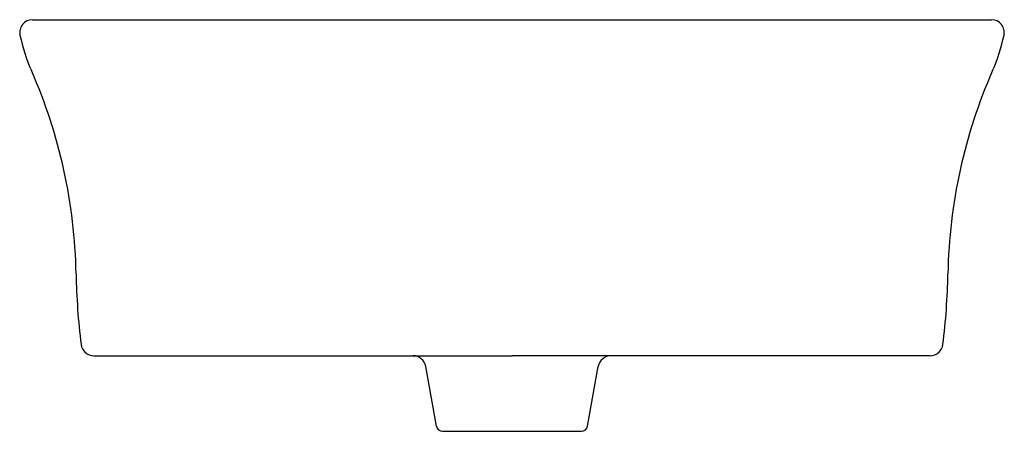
# Model space of a CAD drawing. Header units: millimetres. Extents: x -0.231 to 0.231, y -0.097 to 0.096.
import ezdxf

# ---------------------------------------------------------------- set-up
doc = ezdxf.new("R2010")
doc.units = ezdxf.units.MM
doc.layers.add('BLOCKS', color=3, linetype='Continuous')

msp = doc.modelspace()

# ---------------------------------------------------------------- linework, layer by layer
at = {"layer": 'BLOCKS'}
for p, q in [((-0.2246158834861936, 0.09592643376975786), (0.2245982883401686, 0.09592643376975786)), ((-0.1959137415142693, -0.0614330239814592), (-8.797573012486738e-06, -0.06143302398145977)), ((0.1958961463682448, -0.0614330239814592), (-8.797573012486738e-06, -0.06143302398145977)), ((-0.03544959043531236, -0.09432195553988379), (-0.04042849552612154, -0.06638046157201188)), ((0.03543199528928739, -0.09432195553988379), (0.04041090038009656, -0.06638046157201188)), ((-0.03249611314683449, -0.09679567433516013), (0.03247851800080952, -0.09679567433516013))]:
    msp.add_line(p, q, dxfattribs=at)
for centre, radius, start, end in [((-0.2246158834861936, 0.08992643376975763), 0.006000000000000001, 90, 192.0691551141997), ((0.2245982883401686, 0.08992643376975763), 0.006000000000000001, 347.9308448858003, 90), ((-0.1467157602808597, 0.1065829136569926), 0.085660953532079, 192.0691551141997, 203.7613226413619), ((0.1466981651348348, 0.1065829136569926), 0.085660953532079, 336.2386773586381, 347.9308448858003), ((-0.4513853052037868, -0.02754676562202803), 0.2472268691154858, 1.037543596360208, 23.76132264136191), ((0.4513677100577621, -0.02754676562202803), 0.2472268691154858, 156.2386773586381, 178.9624564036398), ((0.1137983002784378, -0.01731099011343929), 0.3180494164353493, 181.0375435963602, 187.017163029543), ((-0.1138158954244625, -0.01731099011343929), 0.3180494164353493, 352.982836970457, 358.9624564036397), ((-0.1959137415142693, -0.05543302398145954), 0.006000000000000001, 187.0171630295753, 270), ((0.1958961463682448, -0.05543302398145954), 0.006000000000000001, 270, 352.9828369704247), ((-0.04633545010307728, -0.06743302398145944), 0.006000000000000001, 10.10351179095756, 90), ((0.0463178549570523, -0.06743302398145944), 0.006000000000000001, 90, 169.8964882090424), ((-0.03249611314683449, -0.09379567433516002), 0.003, 190.1035117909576, 270), ((0.03247851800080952, -0.09379567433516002), 0.003, 270, 349.8964882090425)]:
    msp.add_arc(centre, radius, start, end, dxfattribs=at)

doc.saveas('drawing.dxf')
